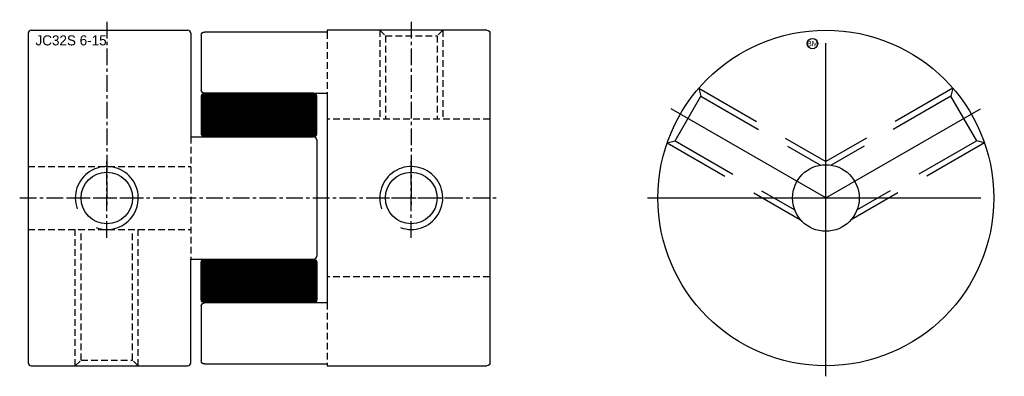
# Model space of a CAD drawing. Extents: x -16.3 to 77.5, y -17 to 17.
import ezdxf
from ezdxf.enums import TextEntityAlignment as Align

# ---------------------------------------------------------------- set-up
doc = ezdxf.new("R2010")
doc.units = 0
doc.header["$MEASUREMENT"] = 0
doc.linetypes.add('CENTER', pattern=[50.8, 31.75, -6.35, 6.35, -6.35])
doc.linetypes.add('HIDDEN', pattern=[9.525, 6.35, -3.175])
doc.layers.get('0').update_dxf_attribs({"linetype": 'CONTINUOUS'})
for name, color, linetype in [('BOM', 6, 'CONTINUOUS'), ('CENTER', 1, 'CENTER'), ('HIDDEN', 2, 'HIDDEN'), ('THIN', 3, 'CONTINUOUS')]:
    doc.layers.add(name, color=color, linetype=linetype)

# ---------------------------------------------------------------- blocks, each defined once
blk = doc.blocks.new('MCLBM2')
blk.add_circle((0, 0), 0.5)
blk.add_text('BM', height=0.5).set_placement((0, 0), align=Align.MIDDLE)
at = {"flags": 1}
for tag, p in [('NAME', (0, -1)), ('ENAME', (0, -2)), ('SPEC', (0, -3)), ('MATERIAL', (0, -4)), ('QTY', (0, -5)), ('WEIGHT', (0, -6)), ('PRICE', (0, -7)), ('REMARK', (0, -8)), ('USER1', (0, -9)), ('USER2', (0, -10)), ('USER3', (0, -11)), ('USER4', (0, -12)), ('USER5', (0, -13)), ('USER6', (0, -14))]:
    blk.add_attdef(tag, p, '', height=0.5, dxfattribs=at)

msp = doc.modelspace()

# ---------------------------------------------------------------- hatches: boundary and pattern name
at = {"layer": 'THIN'}
h = msp.add_hatch(dxfattribs=at)
h.set_pattern_fill('ANSI37', color=256, scale=0.1, style=0)
h.set_pattern_definition([(45, (1.919458, 1.035035), (-0.008838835, 0.008838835), []), (135, (1.919458, 1.035035), (-0.008838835, -0.008838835), [])])
edge = h.paths.add_edge_path()
edge.add_line((1.3, 5.83), (11.7, 5.83))
edge.add_arc((11.7, 6.13), 0.3, 270, 360)
edge.add_line((12, 6.13), (12, 9.689))
edge.add_arc((11.7, 9.689), 0.3, 0, 90)
edge.add_line((11.7, 9.989), (1.3, 9.989))
edge.add_arc((1.3, 9.689), 0.3, 90, 180)
edge.add_line((1, 9.689), (1, 6.13))
edge.add_arc((1.3, 6.13), 0.3, 180, 270)
at = {"layer": 'THIN', "extrusion": (-2.99932e-32, -1.22461e-16, -1)}
h = msp.add_hatch(dxfattribs=at)
h.set_pattern_fill('ANSI37', color=256, scale=0.1, angle=180, style=0)
h.set_pattern_definition([(225, (-1.919458, -1.035035), (0.008838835, -0.008838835), []), (315, (-1.919458, -1.035035), (0.008838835, 0.008838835), [])])
edge = h.paths.add_edge_path()
edge.add_line((-1.3, -5.83), (-11.7, -5.83))
edge.add_arc((-11.7, -6.13), 0.3, 450, 540)
edge.add_line((-12, -6.13), (-12, -9.689))
edge.add_arc((-11.7, -9.689), 0.3, 180, 270)
edge.add_line((-11.7, -9.989), (-1.3, -9.989))
edge.add_arc((-1.3, -9.689), 0.3, 270, 360)
edge.add_line((-1, -9.689), (-1, -6.13))
edge.add_arc((-1.3, -6.13), 0.3, 360, 450)

# ---------------------------------------------------------------- linework, layer by layer
at = {"ltscale": 0.1}
for p, q in [((-15.2, 16), (-0.3, 16)), ((-15.5, 15.7), (-15.5, -15.7)), ((0, 15.7), (0, 5.83)), ((0, 5.83), (11.7, 5.83)), ((12, 5.53), (12, -5.53)), ((0, -5.83), (11.7, -5.83)), ((0, -15.7), (0, -5.83)), ((-15.2, -16), (-0.3, -16))]:
    msp.add_line(p, q, dxfattribs=at)
at = {"ltscale": 0.1, "extrusion": (1.22461e-16, -2.99932e-32, -1)}
for p, q in [((28.2, 16), (13, 16)), ((13, 16), (13, 15.819)), ((1, 15.519), (1, 10.289)), ((13, 15.819), (1.3, 15.819)), ((28.5, 15.7), (28.5, -15.7)), ((1.3, 9.989), (13, 9.989)), ((13, 9.989), (13, -9.989)), ((1, -10.289), (1, -15.519)), ((13, -9.989), (1.3, -9.989)), ((1.3, -15.819), (13, -15.819)), ((13, -15.819), (13, -16)), ((13, -16), (28.2, -16))]:
    msp.add_line(p, q, dxfattribs=at)
at = {"ltscale": 0.1}
msp.add_lwpolyline([(1.3, 5.83), (11.7, 5.83, 0.414214), (12, 6.13), (12, 9.689, 0.414214), (11.7, 9.989), (1.3, 9.989, 0.414214), (1, 9.689), (1, 6.13, 0.414214)], format="xyb", close=True, dxfattribs=at)
at = {"ltscale": 0.1, "extrusion": (-2.99932e-32, -1.22461e-16, -1)}
msp.add_lwpolyline([(-1.3, -5.83), (-11.7, -5.83, 0.414214), (-12, -6.13), (-12, -9.689, 0.414214), (-11.7, -9.989), (-1.3, -9.989, 0.414214), (-1, -9.689), (-1, -6.13, 0.414214)], format="xyb", close=True, dxfattribs=at)
for radius in [16, 3.175]:
    msp.add_circle((60.5, 0), radius)
at = {"ltscale": 0.1}
for centre in [(-8, 0), (21, 0)]:
    msp.add_circle(centre, 2.459, dxfattribs=at)
for centre, start, end in [((-15.2, 15.7), 90, 180), ((-0.3, 15.7), 0, 90), ((11.7, 5.53), 0, 90), ((11.7, -5.53), 270, 0), ((-15.2, -15.7), 180, 270), ((-0.3, -15.7), 270, 0)]:
    msp.add_arc(centre, 0.3, start, end, dxfattribs=at)
at = {"ltscale": 0.1, "extrusion": (1.22461e-16, -2.99932e-32, -1)}
for centre, start, end in [((-28.2, 15.7), 90, 180), ((-1.3, 15.519), 0, 90), ((-1.3, 10.289), 270, 0), ((-1.3, -10.289), 0, 90), ((-1.3, -15.519), 270, 0), ((-28.2, -15.7), 180, 270)]:
    msp.add_arc(centre, 0.3, start, end, dxfattribs=at)
at = {"layer": 'CENTER'}
for p, q in [((60.5, -17), (60.5, 17)), ((60.5, 0), (45.778, 8.5)), ((43.5, 0), (77.5, 0))]:
    msp.add_line(p, q, dxfattribs=at)
at = {"layer": 'CENTER', "ltscale": 0.05}
for p, q in [((-8, 16.8), (-8, -0.8)), ((21, 16.8), (21, -0.8)), ((-8, -3.8), (-8, 3.8)), ((21, -3.8), (21, 3.8)), ((-16.3, 0), (29.3, 0)), ((-11.8, 0), (-4.2, 0)), ((17.2, 0), (24.8, 0))]:
    msp.add_line(p, q, dxfattribs=at)
at = {"layer": 'CENTER', "extrusion": (1.22461e-16, -2.99932e-32, -1)}
msp.add_line((60.5, 0), (75.222, 8.5), dxfattribs=at)
at = {"layer": 'HIDDEN', "ltscale": 0.1}
for p, q in [((18, 16), (18, 7.5)), ((18, 16), (18.541, 15.459)), ((24, 16), (23.459, 15.459)), ((24, 16), (24, 7.5)), ((18.541, 15.459), (23.459, 15.459)), ((18.541, 15.459), (18.541, 7.5)), ((23.459, 15.459), (23.459, 7.5)), ((28.5, 7.5), (13, 7.5)), ((0, 5.83), (0, -5.83)), ((-15.5, 3), (0, 3))]:
    msp.add_line(p, q, dxfattribs=at)
at = {"layer": 'HIDDEN', "ltscale": 0.1, "extrusion": (1.22461e-16, -2.99932e-32, -1)}
for p, q in [((13, 15.819), (13, 9.989)), ((13, -9.989), (13, -15.819))]:
    msp.add_line(p, q, dxfattribs=at)
at = {"layer": 'HIDDEN'}
for p, q in [((48.389, 10.456), (60.5, 3.464)), ((48.389, 10.456), (48.587, 9.717)), ((46.129, 5.458), (48.587, 9.717)), ((48.587, 9.717), (59.99, 3.134)), ((45.389, 5.26), (46.129, 5.458)), ((45.389, 5.26), (58.1, -2.078)), ((46.129, 5.458), (57.531, -1.125))]:
    msp.add_line(p, q, dxfattribs=at)
at = {"layer": 'HIDDEN', "extrusion": (1.22461e-16, -2.99932e-32, -1)}
for p, q in [((72.611, 10.456), (60.5, 3.464)), ((72.611, 10.456), (72.413, 9.717)), ((72.413, 9.717), (61.01, 3.134)), ((74.871, 5.458), (72.413, 9.717)), ((75.611, 5.26), (62.9, -2.078)), ((74.871, 5.458), (63.469, -1.125)), ((75.611, 5.26), (74.871, 5.458))]:
    msp.add_line(p, q, dxfattribs=at)
at = {"layer": 'HIDDEN', "ltscale": 0.1, "extrusion": (-2.99932e-32, -1.22461e-16, -1)}
for p, q in [((-15.5, -3), (0, -3)), ((-11, -16), (-11, -3)), ((-10.459, -15.459), (-10.459, -3)), ((-5.541, -15.459), (-5.541, -3)), ((-5, -16), (-5, -3)), ((28.5, -7.5), (13, -7.5)), ((-11, -16), (-10.459, -15.459)), ((-10.459, -15.459), (-5.541, -15.459)), ((-5, -16), (-5.541, -15.459))]:
    msp.add_line(p, q, dxfattribs=at)
at = {"layer": 'THIN', "ltscale": 0.1}
for centre in [(-8, 0), (21, 0)]:
    msp.add_arc(centre, 3, 250, 200, dxfattribs=at)

# ---------------------------------------------------------------- block references
at = {"layer": 'BOM'}
msp.add_blockref('MCLBM2', (59.22, 14.72), dxfattribs=at)

# ---------------------------------------------------------------- texts
msp.add_text('JC32S 6-15', height=0.96).set_placement((-14.794, 14.547))

doc.saveas('drawing.dxf')
